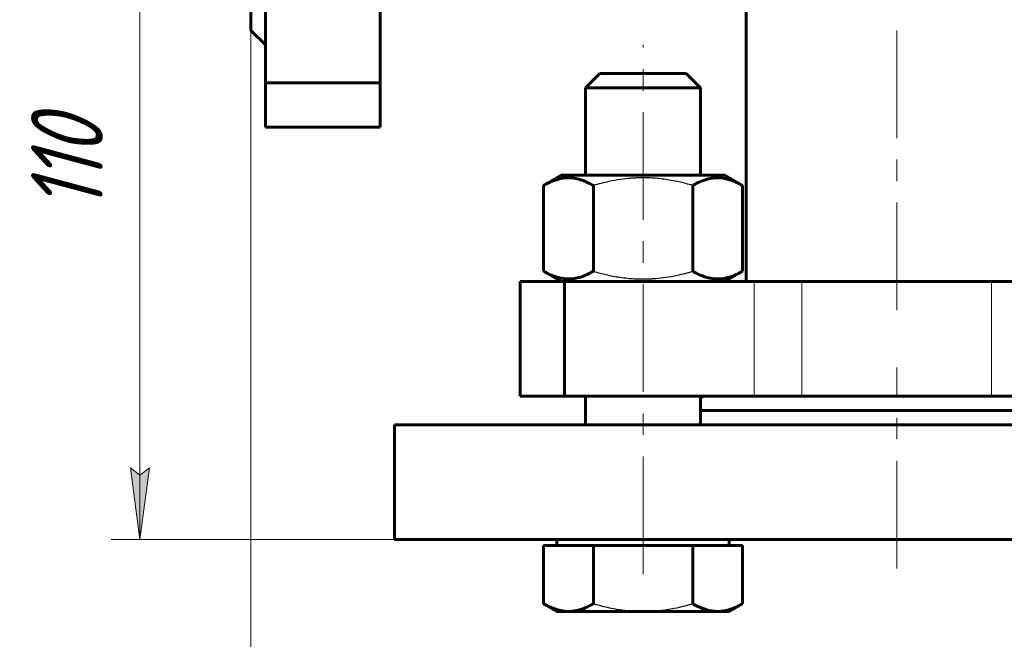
# Model space of a CAD drawing. Header units: millimetres. Extents: x 0 to 594, y 0 to 420.
# Tile 3 of 18: x 85 to 154, y 142 to 185. Entities that reach past the tile are written whole.
import ezdxf

# ---------------------------------------------------------------- set-up
doc = ezdxf.new("R2010")
doc.units = ezdxf.units.MM
for name, pattern in [('K5LT-1', [0]), ('K5LT_AXLED', [12, 7.5, -1.5, 1.5, -1.5]), ('K5LT_BASIC', [0]), ('K5LT_THIN', [0])]:
    doc.linetypes.add(name, pattern=pattern)
doc.layers.add('Системный слой', color=7, linetype='Continuous')
doc.layers.add('Системный слой (1)', color=7, linetype='Continuous', true_color=0x6c6c6c)
doc.styles.add('KDIMTEXTSTYLE', font='txt', dxfattribs={"width": 0.96, "oblique": 15, "height": 5})
doc.styles.add('KTEXTSTYLE', font='txt', dxfattribs={"width": 0.96, "height": 5})
doc.dimstyles.new('KDIMSTYLE (0.50)', dxfattribs={"dimtxt": 5, "dimasz": 1, "dimexe": 2, "dimexo": 0, "dimgap": 1, "dimtad": 1, "dimlfac": 2, "dimtxsty": 'KDIMTEXTSTYLE', "dimsah": 1, "dimcen": 0, "dimdle": 1, "dimadec": 0, "dimazin": 0, "dimtfac": 0.667, "dimtmove": 0, "dimatfit": 3, "dimfxl": 1, "dimtvp": 1, "dimtolj": 1, "dimtzin": 0, "dimarcsym": 0})

# ---------------------------------------------------------------- blocks, each defined once
blk = doc.blocks.new('U13')
at = {"layer": 'Системный слой (1)', "color": 143, "linetype": 'K5LT_BASIC', "lineweight": 60, "true_color": 0x33acca}
for p, q in [((124.604, 174.294), (124.604, 180.394)), ((124.604, 156.894), (124.604, 158.894))]:
    blk.add_line(p, q, dxfattribs=at)
blk = doc.blocks.new('U14')
at = {"layer": 'Системный слой (1)', "color": 143, "linetype": 'K5LT_BASIC', "lineweight": 60, "true_color": 0x33acca}
for p, q in [((132.604, 174.294), (132.604, 180.394)), ((132.604, 156.894), (132.604, 158.894))]:
    blk.add_line(p, q, dxfattribs=at)
blk = doc.blocks.new('U15')
at = {"layer": 'Системный слой (1)', "color": 143, "linetype": 'K5LT_BASIC', "lineweight": 60, "true_color": 0x33acca}
for p, q in [((132.671, 158.815), (132.604, 158.78)), ((132.733, 158.853), (132.671, 158.815)), ((132.792, 158.894), (132.733, 158.853))]:
    blk.add_line(p, q, dxfattribs=at)
blk = doc.blocks.new('D0')
at = {"layer": 'Системный слой (1)'}
for points in [[(106.282, 117.927), (105.782, 118.585), (106.282, 119.243), (101.282, 118.585)], [(191.282, 118.585), (186.282, 119.243), (186.782, 118.585), (186.282, 117.927)]]:
    blk.add_hatch(color=7, dxfattribs=at).paths.add_polyline_path(points)
at = {"layer": 'Системный слой (1)', "color": 7, "linetype": 'K5LT_THIN', "lineweight": 18, "true_color": 0xffffff}
for p, q in [((101.282, 184.394), (101.282, 116.585)), ((191.282, 184.394), (191.282, 116.585)), ((101.282, 118.585), (106.282, 119.243)), ((106.282, 119.243), (105.782, 118.585)), ((186.782, 118.585), (186.282, 119.243)), ((186.282, 119.243), (191.282, 118.585)), ((106.282, 117.927), (101.282, 118.585)), ((101.282, 118.585), (191.282, 118.585)), ((105.782, 118.585), (106.282, 117.927)), ((191.282, 118.585), (186.282, 117.927)), ((186.282, 117.927), (186.782, 118.585))]:
    blk.add_line(p, q, dxfattribs=at)
blk.add_wipeout([(141.139, 119.585), (141.139, 126.967), (151.014, 126.967), (151.014, 119.585)]).dxf.layer = 'Системный слой (1)'
at = {"layer": 'Системный слой (1)', "color": 7, "insert": (141.139, 126.173), "char_height": 5, "attachment_point": 1, "style": 'KTEXTSTYLE'}
blk.add_mtext('\\fArial|b0|c204|p34;\\H5.0;\\W1.000;\\Q15;\\fGOST Type AU|b0|i0|c204|p34;\\Q15;\\W0.960;180', dxfattribs=at)
blk = doc.blocks.new('KDIMARROW_01')
at = {"layer": 'Системный слой'}
blk.add_hatch(color=0, dxfattribs=at).paths.add_polyline_path([(0, 0), (-5, 0.658), (-4.5, 0), (-5, -0.658)])
at = {"layer": 'Системный слой', "color": 0, "linetype": 'K5LT_THIN', "lineweight": 18}
for p, q in [((-4.5, 0), (-5, 0.658)), ((-5, 0.658), (0, 0)), ((0, 0), (-5, -0.658)), ((-5, -0.658), (-4.5, 0))]:
    blk.add_line(p, q, dxfattribs=at)
at = {"layer": 'Системный слой (1)', "color": 0, "linetype": 'K5LT_THIN', "lineweight": 18}
blk.add_line((329.333, 203.894), (328.833, 203.894), dxfattribs=at)
blk = doc.blocks.new('D4')
at = {"layer": 'Системный слой (1)'}
for points in [[(94.202, 198.894), (93.544, 203.894), (92.885, 198.894), (93.544, 199.394)], [(93.544, 148.894), (94.202, 153.894), (93.544, 153.394), (92.885, 153.894)]]:
    blk.add_hatch(color=7, dxfattribs=at).paths.add_polyline_path(points)
at = {"layer": 'Системный слой (1)', "color": 7, "linetype": 'K5LT_THIN', "lineweight": 18, "true_color": 0xffffff}
for p, q in [((101.282, 203.894), (91.544, 203.894)), ((92.885, 198.894), (93.544, 203.894)), ((93.544, 203.894), (94.202, 198.894)), ((93.544, 148.894), (93.544, 203.894)), ((93.544, 199.394), (92.885, 198.894)), ((94.202, 198.894), (93.544, 199.394)), ((93.544, 148.894), (92.885, 153.894)), ((92.885, 153.894), (93.544, 153.394)), ((93.544, 153.394), (94.202, 153.894)), ((94.202, 153.894), (93.544, 148.894)), ((111.282, 148.894), (91.544, 148.894))]:
    blk.add_line(p, q, dxfattribs=at)
blk.add_wipeout([(92.544, 171.78), (85.162, 171.78), (85.162, 180.639), (92.544, 180.639)]).dxf.layer = 'Системный слой (1)'
at = {"layer": 'Системный слой (1)', "color": 7, "insert": (85.956, 171.78), "char_height": 5, "attachment_point": 1, "rotation": 90, "style": 'KTEXTSTYLE'}
blk.add_mtext('\\fArial|b0|c204|p34;\\H5.0;\\W1.000;\\Q15;\\fGOST Type AU|b0|i0|c204|p34;\\Q15;\\W0.960;110', dxfattribs=at)

msp = doc.modelspace()

# ---------------------------------------------------------------- linework, layer by layer
at = {"layer": 'Системный слой (1)', "color": 143, "linetype": 'K5LT_BASIC', "lineweight": 60, "true_color": 0x33acca}
for p, q in [((101.282, 223.394), (101.282, 184.394)), ((102.282, 180.7437), (102.282, 193.9724)), ((110.282, 180.7437), (110.282, 193.9724)), ((135.782, 166.894), (135.782, 190.894)), ((102.282, 183.394), (101.282, 184.394)), ((124.6043, 180.394), (125.6043, 181.394)), ((125.6043, 181.394), (131.6043, 181.394)), ((132.6043, 180.394), (131.6043, 181.394)), ((102.282, 180.7437), (110.282, 180.7437)), ((102.282, 180.7437), (102.282, 177.644)), ((110.282, 180.7437), (110.282, 177.644)), ((124.6043, 180.394), (132.6043, 180.394)), ((102.282, 177.644), (110.282, 177.644)), ((121.6761, 173.5849), (122.9043, 174.294)), ((134.3043, 174.294), (122.9043, 174.294)), ((135.5325, 173.5849), (134.3043, 174.294)), ((121.6761, 167.6031), (121.6761, 173.5849)), ((125.1402, 167.6031), (125.1402, 173.5849)), ((132.0684, 167.6031), (132.0684, 173.5849)), ((135.5325, 167.6031), (135.5325, 173.5849)), ((122.9043, 166.894), (121.6761, 167.6031)), ((134.3043, 166.894), (135.5325, 167.6031)), ((120.032, 166.894), (123.1316, 166.894)), ((120.032, 158.894), (120.032, 166.894)), ((122.9043, 166.894), (122.6043, 167.0672)), ((136.3604, 166.894), (123.1316, 166.894)), ((123.1316, 158.894), (123.1316, 166.894)), ((136.3604, 166.894), (139.6676, 166.894)), ((152.8963, 166.894), (139.6676, 166.894)), ((152.8963, 166.894), (156.2035, 166.894)), ((120.032, 158.894), (123.1316, 158.894)), ((136.3604, 158.894), (123.1316, 158.894)), ((139.6676, 158.894), (136.3604, 158.894)), ((152.8963, 158.894), (139.6676, 158.894)), ((156.2035, 158.894), (152.8963, 158.894)), ((159.9596, 157.894), (132.6043, 157.894)), ((111.282, 156.894), (181.282, 156.894)), ((111.282, 148.894), (111.282, 156.894)), ((111.282, 148.894), (181.282, 148.894)), ((121.6761, 148.494), (121.6761, 144.4299)), ((121.6761, 148.494), (123.4081, 148.494)), ((122.6043, 148.894), (122.6043, 148.494)), ((123.4081, 148.494), (125.1402, 148.494)), ((125.1402, 148.494), (125.1402, 144.4299)), ((125.1402, 148.494), (128.6043, 148.494)), ((128.6043, 148.494), (132.0684, 148.494)), ((132.0684, 148.494), (133.8004, 148.494)), ((132.0684, 148.494), (132.0684, 144.4299)), ((133.8004, 148.494), (135.5325, 148.494)), ((134.6043, 148.894), (134.6043, 148.494)), ((135.5325, 148.494), (135.5325, 144.4299)), ((121.6761, 144.4299), (122.6043, 143.894)), ((135.5325, 144.4299), (134.6043, 143.894)), ((122.6043, 143.894), (123.4081, 143.894)), ((123.4081, 143.894), (128.6043, 143.894)), ((128.6043, 143.894), (133.8004, 143.894)), ((133.8004, 143.894), (134.6043, 143.894))]:
    msp.add_line(p, q, dxfattribs=at)
at = {"layer": 'Системный слой (1)', "color": 30, "linetype": 'K5LT_AXLED', "lineweight": 18, "true_color": 0xff8000}
msp.add_line((146.282, 164.894), (146.282, 220.394), dxfattribs=at)
at = {"layer": 'Системный слой (1)', "color": 7, "linetype": 'K5LT_THIN', "lineweight": 18, "true_color": 0xffffff}
for p, q in [((136.3604, 158.894), (136.3604, 166.894)), ((139.6676, 158.894), (139.6676, 166.894)), ((152.8963, 158.894), (152.8963, 166.894))]:
    msp.add_line(p, q, dxfattribs=at)
at = {"layer": 'Системный слой (1)', "color": 143, "linetype": 'K5LT_BASIC', "lineweight": 60, "true_color": 0x33acca}
for points, knots in [([(125.1402, 173.5849), (125.0056, 173.6626), (124.7828, 173.7801), (124.4889, 173.9058), (124.2885, 173.9763), (124.0969, 174.0327), (123.9023, 174.0773), (123.6788, 174.1096), (123.4679, 174.1229), (123.2659, 174.1193), (123.0728, 174.1014), (122.8857, 174.0708), (122.6723, 174.0212), (122.3775, 173.9289), (122.035, 173.782), (121.7848, 173.6476), (121.6761, 173.5849)], [0, 0, 0, 0, 2.0319768, 3.3397182, 4.3569103, 4.9828638, 6.146734, 7.1973345, 8.2310741, 9.204643, 10.1261038, 11.0323857, 11.9274089, 13.2428263, 15.3565808, 17, 17, 17, 17]), ([(135.5325, 173.5849), (135.3979, 173.6626), (135.1751, 173.7801), (134.8812, 173.9058), (134.6808, 173.9763), (134.4892, 174.0327), (134.2946, 174.0773), (134.0711, 174.1096), (133.8602, 174.1229), (133.6582, 174.1193), (133.4651, 174.1014), (133.278, 174.0708), (133.0646, 174.0212), (132.7698, 173.9289), (132.4273, 173.782), (132.1771, 173.6476), (132.0684, 173.5849)], [0, 0, 0, 0, 2.0319768, 3.3397182, 4.3569103, 4.9828638, 6.146734, 7.1973345, 8.2310741, 9.204643, 10.1261038, 11.0323857, 11.9274089, 13.2428263, 15.3565808, 17, 17, 17, 17]), ([(121.6761, 167.6031), (121.8107, 167.5254), (122.0335, 167.4079), (122.3274, 167.2821), (122.5278, 167.2116), (122.7193, 167.1553), (122.914, 167.1106), (123.1375, 167.0783), (123.3484, 167.0651), (123.5504, 167.0686), (123.7434, 167.0865), (123.9305, 167.1172), (124.144, 167.1668), (124.4387, 167.259), (124.7812, 167.406), (125.0315, 167.5403), (125.1402, 167.6031)], [0, 0, 0, 0, 2.0319768, 3.3397182, 4.3569103, 4.9828638, 6.146734, 7.1973345, 8.2310741, 9.204643, 10.1261038, 11.0323857, 11.9274089, 13.2428263, 15.3565808, 17, 17, 17, 17]), ([(132.0684, 167.6031), (132.203, 167.5254), (132.4258, 167.4079), (132.7197, 167.2821), (132.9201, 167.2116), (133.1116, 167.1553), (133.3063, 167.1106), (133.5298, 167.0783), (133.7407, 167.0651), (133.9427, 167.0686), (134.1357, 167.0865), (134.3228, 167.1172), (134.5363, 167.1668), (134.831, 167.259), (135.1735, 167.406), (135.4238, 167.5403), (135.5325, 167.6031)], [0, 0, 0, 0, 2.0319768, 3.3397182, 4.3569103, 4.9828638, 6.146734, 7.1973345, 8.2310741, 9.204643, 10.1261038, 11.0323857, 11.9274089, 13.2428263, 15.3565808, 17, 17, 17, 17]), ([(121.6761, 144.4299), (121.7914, 144.3633), (121.9696, 144.2681), (122.212, 144.1573), (122.4249, 144.0725), (122.6614, 143.9957), (122.9238, 143.9346), (123.1723, 143.9009), (123.3347, 143.894), (123.4081, 143.894)], [0, 0, 0, 0, 2.0481161, 3.1453918, 4.2420772, 5.7514984, 7.2307379, 8.7473389, 10, 10, 10, 10]), ([(123.4081, 143.894), (123.4883, 143.894), (123.6452, 143.9013), (123.8958, 143.9354), (124.1697, 143.9987), (124.4371, 144.0884), (124.765, 144.2258), (124.9881, 144.3421), (125.1402, 144.4299)], [0, 0, 0, 0, 1.2286886, 2.4079734, 3.8571296, 5.4619354, 6.5689744, 9, 9, 9, 9]), ([(132.0684, 144.4299), (132.1837, 144.3633), (132.3619, 144.2681), (132.6043, 144.1573), (132.8173, 144.0725), (133.0537, 143.9957), (133.3161, 143.9346), (133.5646, 143.9009), (133.727, 143.894), (133.8004, 143.894)], [0, 0, 0, 0, 2.0481161, 3.1453918, 4.2420772, 5.7514984, 7.2307379, 8.7473389, 10, 10, 10, 10]), ([(133.8004, 143.894), (133.8806, 143.894), (134.0375, 143.9013), (134.2881, 143.9354), (134.562, 143.9987), (134.8294, 144.0884), (135.1573, 144.2258), (135.3804, 144.3421), (135.5325, 144.4299)], [0, 0, 0, 0, 1.2286886, 2.4079734, 3.8571296, 5.4619354, 6.5689744, 9, 9, 9, 9])]:
    msp.add_open_spline(points, degree=3, knots=knots, dxfattribs=at)
at = {"layer": 'Системный слой (1)', "color": 7, "linetype": 'K5LT-1'}
for points, knots in [([(132.0684, 173.5849), (131.907, 173.6315), (131.4945, 173.7443), (130.745, 173.9173), (129.9907, 174.0384), (129.4085, 174.092), (129.0843, 174.1106), (128.8744, 174.1179), (128.6984, 174.1207), (128.5089, 174.1211), (128.2713, 174.1167), (127.986, 174.1037), (127.5764, 174.0739), (126.9831, 174.0047), (126.3072, 173.8817), (125.6738, 173.733), (125.3175, 173.6361), (125.1402, 173.5849)], [0, 0, 0, 0, 3.1522963, 8.0240269, 14.4303577, 17.4742998, 18.9962709, 20.5182419, 21.4098548, 22.3014677, 24.0846935, 25.8679193, 27.6511451, 31.7925039, 37.0725247, 40.5362624, 44, 44, 44, 44]), ([(125.1402, 167.6031), (125.3015, 167.5565), (125.7141, 167.4436), (126.4635, 167.2706), (127.2179, 167.1496), (127.8001, 167.096), (128.1242, 167.0773), (128.3341, 167.0701), (128.5102, 167.0673), (128.6997, 167.0669), (128.9372, 167.0712), (129.2225, 167.0842), (129.6322, 167.114), (130.2255, 167.1833), (130.9014, 167.3063), (131.5348, 167.4549), (131.8911, 167.5519), (132.0684, 167.6031)], [0, 0, 0, 0, 3.1522963, 8.0240269, 14.4303577, 17.4742998, 18.9962709, 20.5182419, 21.4098548, 22.3014677, 24.0846935, 25.8679193, 27.6511451, 31.7925039, 37.0725247, 40.5362624, 44, 44, 44, 44]), ([(125.1402, 144.4299), (125.2135, 144.4087), (125.4046, 144.3548), (125.7739, 144.2577), (126.2882, 144.1385), (126.8269, 144.0385), (127.3286, 143.9687), (127.682, 143.933), (127.9653, 143.9129), (128.1784, 143.902), (128.3916, 143.8954), (128.5335, 143.894), (128.6043, 143.894)], [0, 0, 0, 0, 1.432862, 3.7254411, 7.1643098, 11.3382807, 14.0037105, 16.6691403, 18.0018553, 19.3345702, 20.6672851, 22, 22, 22, 22]), ([(128.6043, 143.894), (128.7009, 143.894), (128.8946, 143.8967), (129.1856, 143.9089), (129.4757, 143.929), (129.8379, 143.964), (130.2713, 144.0215), (130.8503, 144.1236), (131.45, 144.2589), (131.8792, 144.3753), (132.0684, 144.4299)], [0, 0, 0, 0, 1.8184641, 3.6369281, 5.4553922, 7.2738563, 10.4656914, 13.6575265, 18.3042162, 22, 22, 22, 22])]:
    msp.add_open_spline(points, degree=3, knots=knots, dxfattribs=at)

# ---------------------------------------------------------------- block references
at = {"layer": 'Системный слой (1)'}
for name in ['U13', 'U14', 'U15']:
    msp.add_blockref(name, (0, 0), dxfattribs=at)

# ---------------------------------------------------------------- next in the draw order: dimensions: what is measured, and where the dimension line sits
at = {"layer": 'Системный слой (1)', "color": 7}
dim = msp.add_linear_dim(base=(101.282, 118.5851), p1=(191.282, 184.394), p2=(101.282, 184.394), dimstyle='KDIMSTYLE (0.50)', override={"dimexo": 0, "dimpost": '\\fGOST Type AU|b0|c204|p34;\\H5.0;\\W0.960;\\Q15;<>', "dimblk1": 'KDIMARROW_01', "dimblk2": 'KDIMARROW_01', "dimse1": 0, "dimse2": 0, "dimclrt": 7, "dimtol": 1, "dimtp": 0, "dimtm": 0, "dimtdec": 5, "dimtolj": 1}, dxfattribs=at)
dim.commit()
dim.dimension.update_dxf_attribs({"geometry": 'D0', "text_midpoint": (146.282, 118.5851), "dimtype": 160})

# ---------------------------------------------------------------- next in the draw order: linework, layer by layer
at = {"layer": 'Системный слой (1)', "color": 30, "linetype": 'K5LT_AXLED', "lineweight": 18, "true_color": 0xff8000}
for p, q in [((128.6043, 147.194), (128.6043, 183.394)), ((146.282, 146.894), (146.282, 160.894)), ((128.6043, 146.494), (128.6043, 150.894))]:
    msp.add_line(p, q, dxfattribs=at)

# ---------------------------------------------------------------- next in the draw order: dimensions: what is measured, and where the dimension line sits
at = {"layer": 'Системный слой (1)', "color": 7}
dim = msp.add_linear_dim(base=(93.5436, 148.894), p1=(101.282, 203.894), p2=(111.282, 148.894), angle=90, dimstyle='KDIMSTYLE (0.50)', override={"dimexo": 0, "dimpost": '\\fGOST Type AU|b0|c204|p34;\\H5.0;\\W0.960;\\Q15;<>', "dimblk1": 'KDIMARROW_01', "dimblk2": 'KDIMARROW_01', "dimse1": 0, "dimse2": 0, "dimclrt": 7, "dimtol": 1, "dimtp": 0, "dimtm": 0, "dimtdec": 5, "dimtolj": 1}, dxfattribs=at)
dim.commit()
dim.dimension.update_dxf_attribs({"geometry": 'D4', "text_midpoint": (93.5436, 176.394), "dimtype": 160})

doc.saveas('drawing.dxf')
